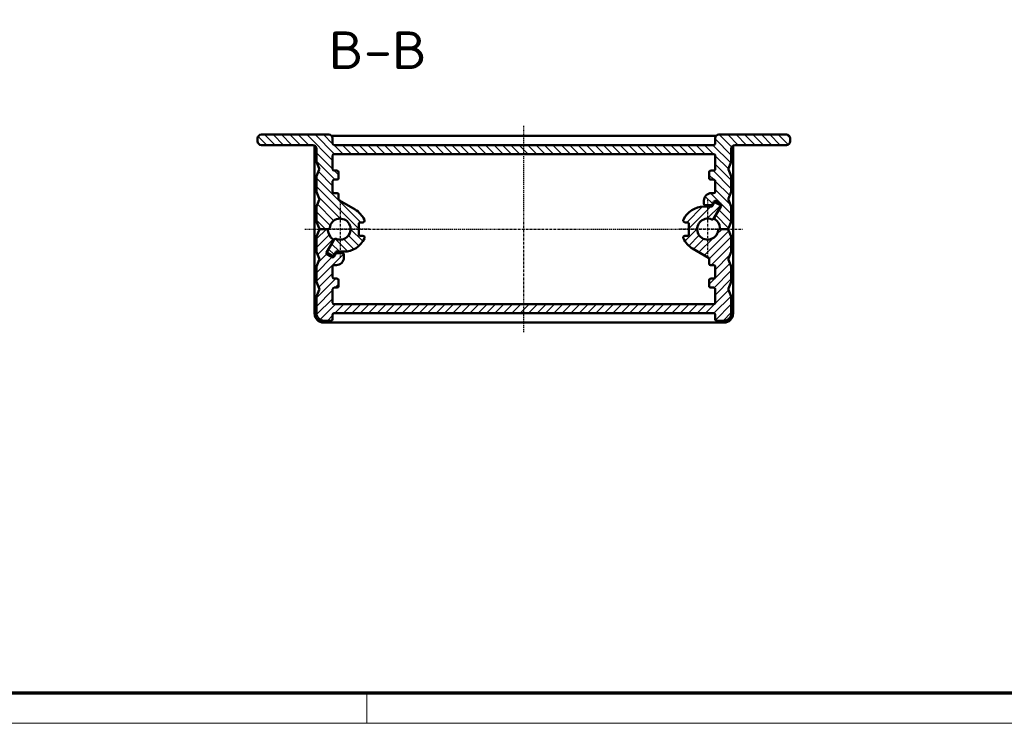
# Model space of a CAD drawing. Header units: millimetres. Extents: x 1 to 419, y 1 to 296.
# Tile 2 of 5: x 79 to 210, y 1 to 95. Entities that reach past the tile are written whole.
import ezdxf

# ---------------------------------------------------------------- set-up
doc = ezdxf.new("R2010")
doc.units = ezdxf.units.MM
doc.linetypes.add('CHAIN', pattern=[0.3543, 0.2362, -0.0295, 0.0591, -0.0295])
doc.linetypes.add('DASH_DOT', pattern=[0.37, 0.24, -0.06, 0.01, -0.06])
doc.layers.get('0').update_dxf_attribs({"lineweight": 25})
for name, color, linetype, lineweight in [('Mittellinie (ISO)', 1, 'DASH_DOT', 25), ('Mittelpunktmarkierung (ISO)', 1, 'DASH_DOT', 25), ('Schraffur (ISO)', 1, 'Continuous', 18), ('Sichtbar (ISO)', 7, 'Continuous', 50), ('Symbol (ISO)', 1, 'Continuous', 25)]:
    doc.layers.add(name, color=color, linetype=linetype, lineweight=lineweight)
doc.styles.add('5', font='isocpeur.ttf', dxfattribs={"width": 1.1})

# ---------------------------------------------------------------- blocks, each defined once
blk = doc.blocks.new('Ränder Bopla-A3-Rahmen')
at = {"color": 3, "linetype": 'Continuous', "lineweight": 70}
blk.add_line((415, 5), (20, 5), dxfattribs=at)
at = {"color": 1, "linetype": 'Continuous', "lineweight": 18}
for p, q in [((125, 5), (125, 1)), ((419, 1), (1, 1))]:
    blk.add_line(p, q, dxfattribs=at)

msp = doc.modelspace()

# ---------------------------------------------------------------- hatches: boundary and pattern name
at = {"layer": 'Schraffur (ISO)'}
h = msp.add_hatch(dxfattribs=at)
h.set_pattern_fill('ANSI31', color=256, scale=6.35, angle=90.000210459, style=0)
h.set_pattern_definition([(135.0002, (0, 0), (-0.561264, -0.561268), [])])
edge = h.paths.add_edge_path()
edge.add_ellipse((171.247321, 78.2533576), major_axis=(0.2, 0), ratio=1, start_angle=270, end_angle=360)
edge.add_line((171.447321, 78.2533576), (171.447321, 78.9533576))
edge.add_ellipse((171.947321, 78.9533576), major_axis=(0, 0.5), ratio=1, start_angle=0, end_angle=90, ccw=False)
edge.add_line((171.947321, 79.4533576), (180.947321, 79.4533576))
edge.add_ellipse((180.947321, 78.9533576), major_axis=(0.5, 0), ratio=1, start_angle=0, end_angle=90, ccw=False)
edge.add_line((181.447321, 78.9533576), (181.447321, 78.5533576))
edge.add_ellipse((180.947321, 78.5533576), major_axis=(0, -0.5), ratio=1, start_angle=0, end_angle=90, ccw=False)
edge.add_line((180.947321, 78.0533576), (174.097321, 78.0533576))
edge.add_ellipse((174.097321, 77.5533576), major_axis=(-0.5, 0), ratio=1, start_angle=270, end_angle=360)
edge.add_line((173.597321, 77.5533576), (173.597321, 75.8922337))
edge.add_ellipse((173.397321, 75.8922337), major_axis=(0.1854368, -0.0749213), ratio=1, start_angle=0, end_angle=22, ccw=False)
edge.add_line((173.5827577, 75.8173124), (173.2235649, 74.9282789))
edge.add_ellipse((173.4090017, 74.8533576), major_axis=(-0.1854368, -0.0749213), ratio=1, start_angle=316, end_angle=360)
edge.add_line((173.2235649, 74.7784363), (173.5827577, 73.8894029))
edge.add_ellipse((173.397321, 73.8144816), major_axis=(0.2, 0), ratio=1, start_angle=0, end_angle=22, ccw=False)
edge.add_line((173.597321, 73.8144816), (173.597321, 71.8922337))
edge.add_ellipse((173.397321, 71.8922337), major_axis=(0.1854368, -0.0749213), ratio=1, start_angle=0, end_angle=22, ccw=False)
edge.add_line((173.5827577, 71.8173124), (173.2235649, 70.9282789))
edge.add_ellipse((173.4090017, 70.8533576), major_axis=(-0.1854368, -0.0749213), ratio=1, start_angle=316, end_angle=360)
edge.add_line((173.2235649, 70.7784363), (173.5827577, 69.8894029))
edge.add_ellipse((173.397321, 69.8144816), major_axis=(0.2, 0), ratio=1, start_angle=0, end_angle=22, ccw=False)
edge.add_line((173.597321, 69.8144816), (173.597321, 67.8922337))
edge.add_ellipse((173.397321, 67.8922337), major_axis=(0.1854368, -0.0749213), ratio=1, start_angle=0, end_angle=22, ccw=False)
edge.add_line((173.5827577, 67.8173124), (173.2438298, 66.9784363))
edge.add_ellipse((173.058393, 67.0533576), major_axis=(0, -0.2), ratio=1, start_angle=0, end_angle=68, ccw=False)
edge.add_line((173.058393, 66.8533576), (172.2864784, 66.8533576))
edge.add_ellipse((172.2864784, 67.0533576), major_axis=(-0.1988278, -0.0216216), ratio=1, start_angle=0, end_angle=83.793732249, ccw=False)
edge.add_ellipse((170.447321, 66.8533576), major_axis=(0.974645, 1.3313779), ratio=1, start_angle=312.412535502, end_angle=360)
edge.add_ellipse((171.5401047, 68.3461147), major_axis=(-0.1732051, 0.1), ratio=1, start_angle=0, end_angle=83.793732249, ccw=False)
edge.add_line((171.3668997, 68.4461147), (172.147321, 69.797844))
edge.add_line((172.147321, 69.797844), (172.247321, 69.9710491))
edge.add_ellipse((172.0741159, 70.0710491), major_axis=(0.1, 0.1732051), ratio=1, start_angle=270, end_angle=360)
edge.add_line((172.1741159, 70.2442542), (171.5678981, 70.5942542))
edge.add_ellipse((171.4678981, 70.4210491), major_axis=(-0.1732051, 0.1), ratio=1, start_angle=270, end_angle=360)
edge.add_line((171.294693, 70.5210491), (171.0824063, 70.1533576))
edge.add_ellipse((170.9092012, 70.2533576), major_axis=(0, -0.2), ratio=1, start_angle=0, end_angle=60, ccw=False)
edge.add_line((170.9092012, 70.0533576), (170.147321, 70.0533576))
edge.add_ellipse((170.147321, 70.2533576), major_axis=(-0.2, 0), ratio=1, start_angle=0, end_angle=90, ccw=False)
edge.add_line((169.947321, 70.2533576), (169.947321, 70.6533576))
edge.add_ellipse((170.947321, 70.6533576), major_axis=(0, 1), ratio=1, start_angle=0, end_angle=90, ccw=False)
edge.add_line((170.947321, 71.6533576), (171.247321, 71.6533576))
edge.add_ellipse((171.247321, 71.8533576), major_axis=(0.2, 0), ratio=1, start_angle=270, end_angle=360)
edge.add_line((171.447321, 71.8533576), (171.447321, 73.2533576))
edge.add_ellipse((171.247321, 73.2533576), major_axis=(0, 0.2), ratio=1, start_angle=270, end_angle=360)
edge.add_line((171.247321, 73.4533576), (170.847321, 73.4533576))
edge.add_ellipse((170.847321, 73.6533576), major_axis=(-0.2, 0), ratio=1, start_angle=0, end_angle=90, ccw=False)
edge.add_line((170.647321, 73.6533576), (170.647321, 74.4533576))
edge.add_ellipse((170.847321, 74.4533576), major_axis=(0, 0.2), ratio=1, start_angle=0, end_angle=90, ccw=False)
edge.add_line((170.847321, 74.6533576), (171.247321, 74.6533576))
edge.add_ellipse((171.247321, 74.8533576), major_axis=(0.2, 0), ratio=1, start_angle=270, end_angle=360)
edge.add_line((171.447321, 74.8533576), (171.447321, 76.6533576))
edge.add_ellipse((171.247321, 76.6533576), major_axis=(0, 0.2), ratio=1, start_angle=270, end_angle=360)
edge.add_line((171.247321, 76.8533576), (120.647321, 76.8533576))
edge.add_ellipse((120.647321, 76.6533576), major_axis=(-0.2, 0), ratio=1, start_angle=270, end_angle=360)
edge.add_line((120.447321, 76.6533576), (120.447321, 74.8533576))
edge.add_ellipse((120.647321, 74.8533576), major_axis=(0, -0.2), ratio=1, start_angle=270, end_angle=360)
edge.add_line((120.647321, 74.6533576), (121.047321, 74.6533576))
edge.add_ellipse((121.047321, 74.4533576), major_axis=(0.2, 0), ratio=1, start_angle=0, end_angle=90, ccw=False)
edge.add_line((121.247321, 74.4533576), (121.247321, 73.6533576))
edge.add_ellipse((121.047321, 73.6533576), major_axis=(0, -0.2), ratio=1, start_angle=0, end_angle=90, ccw=False)
edge.add_line((121.047321, 73.4533576), (120.647321, 73.4533576))
edge.add_ellipse((120.647321, 73.2533576), major_axis=(-0.2, 0), ratio=1, start_angle=270, end_angle=360)
edge.add_line((120.447321, 73.2533576), (120.447321, 71.8533576))
edge.add_ellipse((120.647321, 71.8533576), major_axis=(0, -0.2), ratio=1, start_angle=270, end_angle=360)
edge.add_line((120.647321, 71.6533576), (121.047321, 71.6533576))
edge.add_ellipse((121.047321, 71.4533576), major_axis=(0.2, 0), ratio=1, start_angle=0, end_angle=90, ccw=False)
edge.add_line((121.247321, 71.4533576), (121.247321, 70.8370745))
edge.add_ellipse((121.447321, 70.8370745), major_axis=(-0.1, -0.1732051), ratio=1, start_angle=300, end_angle=360)
edge.add_line((121.347321, 70.6638694), (123.447321, 69.4514338))
edge.add_ellipse((121.947321, 66.8533576), major_axis=(2.7321429, 1.2391107), ratio=1, start_angle=0, end_angle=35.604247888, ccw=False)
edge.add_ellipse((124.497321, 68.009861), major_axis=(0.2, 0), ratio=1, start_angle=0, end_angle=24.395752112, ccw=False)
edge.add_line((124.697321, 68.009861), (124.697321, 67.9533576))
edge.add_ellipse((124.497321, 67.9533576), major_axis=(0, -0.2), ratio=1, start_angle=0, end_angle=90, ccw=False)
edge.add_line((124.497321, 67.7533576), (124.147321, 67.7533576))
edge.add_ellipse((124.147321, 67.5533576), major_axis=(-0.2, 0), ratio=1, start_angle=270, end_angle=360)
edge.add_line((123.947321, 67.5533576), (123.947321, 66.1533576))
edge.add_ellipse((124.147321, 66.1533576), major_axis=(0, -0.2), ratio=1, start_angle=270, end_angle=360)
edge.add_line((124.147321, 65.9533576), (124.497321, 65.9533576))
edge.add_ellipse((124.497321, 65.7533576), major_axis=(0.2, 0), ratio=1, start_angle=0, end_angle=90, ccw=False)
edge.add_line((124.697321, 65.7533576), (124.697321, 65.6968543))
edge.add_ellipse((124.497321, 65.6968543), major_axis=(0.1821429, -0.0826074), ratio=1, start_angle=0, end_angle=24.395752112, ccw=False)
edge.add_ellipse((121.947321, 66.8533576), major_axis=(0, -3), ratio=1, start_angle=0, end_angle=65.604247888, ccw=False)
edge.add_line((121.947321, 63.8533576), (120.9854407, 63.8533576))
edge.add_ellipse((120.9854407, 63.6533576), major_axis=(-0.1732051, 0.1), ratio=1, start_angle=300, end_angle=360)
edge.add_line((120.8122357, 63.7533576), (120.6133464, 63.4088713))
edge.add_ellipse((120.4401413, 63.5088713), major_axis=(-0.1, -0.1732051), ratio=1, start_angle=0, end_angle=90, ccw=False)
edge.add_line((120.3401413, 63.3356662), (119.820526, 63.6356662))
edge.add_ellipse((119.920526, 63.8088713), major_axis=(-0.1732051, 0.1), ratio=1, start_angle=0, end_angle=90, ccw=False)
edge.add_line((119.747321, 63.9088713), (120.5277423, 65.2606006))
edge.add_line((120.5277423, 65.2606006), (120.6535956, 65.4785849))
edge.add_ellipse((120.8268006, 65.3785849), major_axis=(0.077565, 0.1843466), ratio=1, start_angle=0, end_angle=82.819244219, ccw=False)
edge.add_ellipse((121.447321, 66.8533576), major_axis=(-1.3890194, 0.175), ratio=1, start_angle=74.361511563, end_angle=360)
edge.add_ellipse((119.8598702, 67.0533576), major_axis=(0, -0.2), ratio=1, start_angle=0, end_angle=82.819244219, ccw=False)
edge.add_line((119.8598702, 66.8533576), (119.6081635, 66.8533576))
edge.add_line((119.6081635, 66.8533576), (118.8362489, 66.8533576))
edge.add_ellipse((118.8362489, 67.0533576), major_axis=(-0.1854368, -0.0749213), ratio=1, start_angle=0, end_angle=68, ccw=False)
edge.add_line((118.6508121, 66.9784363), (118.3118842, 67.8173124))
edge.add_ellipse((118.497321, 67.8922337), major_axis=(-0.2, 0), ratio=1, start_angle=0, end_angle=22, ccw=False)
edge.add_line((118.297321, 67.8922337), (118.297321, 69.8144816))
edge.add_ellipse((118.497321, 69.8144816), major_axis=(-0.1854368, 0.0749213), ratio=1, start_angle=0, end_angle=22, ccw=False)
edge.add_line((118.3118842, 69.8894029), (118.671077, 70.7784363))
edge.add_ellipse((118.4856402, 70.8533576), major_axis=(0.1854368, 0.0749213), ratio=1, start_angle=316, end_angle=360)
edge.add_line((118.671077, 70.9282789), (118.3118842, 71.8173124))
edge.add_ellipse((118.497321, 71.8922337), major_axis=(-0.2, 0), ratio=1, start_angle=0, end_angle=22, ccw=False)
edge.add_line((118.297321, 71.8922337), (118.297321, 73.8144816))
edge.add_ellipse((118.497321, 73.8144816), major_axis=(-0.1854368, 0.0749213), ratio=1, start_angle=0, end_angle=22, ccw=False)
edge.add_line((118.3118842, 73.8894029), (118.671077, 74.7784363))
edge.add_ellipse((118.4856402, 74.8533576), major_axis=(0.1854368, 0.0749213), ratio=1, start_angle=316, end_angle=360)
edge.add_line((118.671077, 74.9282789), (118.3118842, 75.8173124))
edge.add_ellipse((118.497321, 75.8922337), major_axis=(-0.2, 0), ratio=1, start_angle=0, end_angle=22, ccw=False)
edge.add_line((118.297321, 75.8922337), (118.297321, 77.5533576))
edge.add_ellipse((117.797321, 77.5533576), major_axis=(0, 0.5), ratio=1, start_angle=270, end_angle=360)
edge.add_line((117.797321, 78.0533576), (110.947321, 78.0533576))
edge.add_ellipse((110.947321, 78.5533576), major_axis=(-0.5, 0), ratio=1, start_angle=0, end_angle=90, ccw=False)
edge.add_line((110.447321, 78.5533576), (110.447321, 78.9533576))
edge.add_ellipse((110.947321, 78.9533576), major_axis=(0, 0.5), ratio=1, start_angle=0, end_angle=90, ccw=False)
edge.add_line((110.947321, 79.4533576), (119.947321, 79.4533576))
edge.add_ellipse((119.947321, 78.9533576), major_axis=(0.5, 0), ratio=1, start_angle=0, end_angle=90, ccw=False)
edge.add_line((120.447321, 78.9533576), (120.447321, 78.2533576))
edge.add_ellipse((120.647321, 78.2533576), major_axis=(0, -0.2), ratio=1, start_angle=270, end_angle=360)
edge.add_line((120.647321, 78.0533576), (171.247321, 78.0533576))
h = msp.add_hatch(dxfattribs=at)
h.set_pattern_fill('ANSI31', color=256, scale=6.35, style=0)
h.set_pattern_definition([(45, (0, 0), (-0.561266, 0.561266), [])])
edge = h.paths.add_edge_path()
edge.add_ellipse((120.647321, 55.4533576), major_axis=(-0.2, 0), ratio=1, start_angle=270, end_angle=360)
edge.add_line((120.447321, 55.4533576), (120.447321, 54.8533576))
edge.add_ellipse((120.247321, 54.8533576), major_axis=(0, -0.2), ratio=1, start_angle=0, end_angle=90, ccw=False)
edge.add_line((120.247321, 54.6533576), (119.297321, 54.6533576))
edge.add_ellipse((119.297321, 55.6533576), major_axis=(-1, 0), ratio=1, start_angle=0, end_angle=90, ccw=False)
edge.add_line((118.297321, 55.6533576), (118.297321, 57.8144816))
edge.add_ellipse((118.497321, 57.8144816), major_axis=(-0.1854368, 0.0749213), ratio=1, start_angle=0, end_angle=22, ccw=False)
edge.add_line((118.3118842, 57.8894029), (118.671077, 58.7784363))
edge.add_ellipse((118.4856402, 58.8533576), major_axis=(0.1854368, 0.0749213), ratio=1, start_angle=316, end_angle=360)
edge.add_line((118.671077, 58.9282789), (118.3118842, 59.8173124))
edge.add_ellipse((118.497321, 59.8922337), major_axis=(-0.2, 0), ratio=1, start_angle=0, end_angle=22, ccw=False)
edge.add_line((118.297321, 59.8922337), (118.297321, 61.8144816))
edge.add_ellipse((118.497321, 61.8144816), major_axis=(-0.1854368, 0.0749213), ratio=1, start_angle=0, end_angle=22, ccw=False)
edge.add_line((118.3118842, 61.8894029), (118.671077, 62.7784363))
edge.add_ellipse((118.4856402, 62.8533576), major_axis=(0.1854368, 0.0749213), ratio=1, start_angle=316, end_angle=360)
edge.add_line((118.671077, 62.9282789), (118.3118842, 63.8173124))
edge.add_ellipse((118.497321, 63.8922337), major_axis=(-0.2, 0), ratio=1, start_angle=0, end_angle=22, ccw=False)
edge.add_line((118.297321, 63.8922337), (118.297321, 65.8144816))
edge.add_ellipse((118.497321, 65.8144816), major_axis=(-0.1854368, 0.0749213), ratio=1, start_angle=0, end_angle=22, ccw=False)
edge.add_line((118.3118842, 65.8894029), (118.6508121, 66.7282789))
edge.add_ellipse((118.8362489, 66.6533576), major_axis=(0, 0.2), ratio=1, start_angle=0, end_angle=68, ccw=False)
edge.add_line((118.8362489, 66.8533576), (119.6081635, 66.8533576))
edge.add_ellipse((119.6081635, 66.6533576), major_axis=(0.1988278, 0.0216216), ratio=1, start_angle=0, end_angle=83.793732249, ccw=False)
edge.add_ellipse((121.447321, 66.8533576), major_axis=(-0.974645, -1.3313779), ratio=1, start_angle=312.412535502, end_angle=360)
edge.add_ellipse((120.3545372, 65.3606006), major_axis=(0.1732051, -0.1), ratio=1, start_angle=0, end_angle=83.793732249, ccw=False)
edge.add_line((120.5277423, 65.2606006), (119.747321, 63.9088713))
edge.add_line((119.747321, 63.9088713), (119.647321, 63.7356662))
edge.add_ellipse((119.820526, 63.6356662), major_axis=(-0.1, -0.1732051), ratio=1, start_angle=270, end_angle=360)
edge.add_line((119.720526, 63.4624611), (120.3267438, 63.1124611))
edge.add_ellipse((120.4267438, 63.2856662), major_axis=(0.1732051, -0.1), ratio=1, start_angle=270, end_angle=360)
edge.add_line((120.5999489, 63.1856662), (120.8122357, 63.5533576))
edge.add_ellipse((120.9854407, 63.4533576), major_axis=(0, 0.2), ratio=1, start_angle=0, end_angle=60, ccw=False)
edge.add_line((120.9854407, 63.6533576), (121.747321, 63.6533576))
edge.add_ellipse((121.747321, 63.4533576), major_axis=(0.2, 0), ratio=1, start_angle=0, end_angle=90, ccw=False)
edge.add_line((121.947321, 63.4533576), (121.947321, 63.0533576))
edge.add_ellipse((120.947321, 63.0533576), major_axis=(0, -1), ratio=1, start_angle=0, end_angle=90, ccw=False)
edge.add_line((120.947321, 62.0533576), (120.647321, 62.0533576))
edge.add_ellipse((120.647321, 61.8533576), major_axis=(-0.2, 0), ratio=1, start_angle=270, end_angle=360)
edge.add_line((120.447321, 61.8533576), (120.447321, 60.4533576))
edge.add_ellipse((120.647321, 60.4533576), major_axis=(0, -0.2), ratio=1, start_angle=270, end_angle=360)
edge.add_line((120.647321, 60.2533576), (121.047321, 60.2533576))
edge.add_ellipse((121.047321, 60.0533576), major_axis=(0.2, 0), ratio=1, start_angle=0, end_angle=90, ccw=False)
edge.add_line((121.247321, 60.0533576), (121.247321, 59.2533576))
edge.add_ellipse((121.047321, 59.2533576), major_axis=(0, -0.2), ratio=1, start_angle=0, end_angle=90, ccw=False)
edge.add_line((121.047321, 59.0533576), (120.647321, 59.0533576))
edge.add_ellipse((120.647321, 58.8533576), major_axis=(-0.2, 0), ratio=1, start_angle=270, end_angle=360)
edge.add_line((120.447321, 58.8533576), (120.447321, 57.0533576))
edge.add_ellipse((120.647321, 57.0533576), major_axis=(0, -0.2), ratio=1, start_angle=270, end_angle=360)
edge.add_line((120.647321, 56.8533576), (171.247321, 56.8533576))
edge.add_ellipse((171.247321, 57.0533576), major_axis=(0.2, 0), ratio=1, start_angle=270, end_angle=360)
edge.add_line((171.447321, 57.0533576), (171.447321, 58.8533576))
edge.add_ellipse((171.247321, 58.8533576), major_axis=(0, 0.2), ratio=1, start_angle=270, end_angle=360)
edge.add_line((171.247321, 59.0533576), (170.847321, 59.0533576))
edge.add_ellipse((170.847321, 59.2533576), major_axis=(-0.2, 0), ratio=1, start_angle=0, end_angle=90, ccw=False)
edge.add_line((170.647321, 59.2533576), (170.647321, 60.0533576))
edge.add_ellipse((170.847321, 60.0533576), major_axis=(0, 0.2), ratio=1, start_angle=0, end_angle=90, ccw=False)
edge.add_line((170.847321, 60.2533576), (171.247321, 60.2533576))
edge.add_ellipse((171.247321, 60.4533576), major_axis=(0.2, 0), ratio=1, start_angle=270, end_angle=360)
edge.add_line((171.447321, 60.4533576), (171.447321, 61.8533576))
edge.add_ellipse((171.247321, 61.8533576), major_axis=(0, 0.2), ratio=1, start_angle=270, end_angle=360)
edge.add_line((171.247321, 62.0533576), (170.847321, 62.0533576))
edge.add_ellipse((170.847321, 62.2533576), major_axis=(-0.2, 0), ratio=1, start_angle=0, end_angle=90, ccw=False)
edge.add_line((170.647321, 62.2533576), (170.647321, 62.8696408))
edge.add_ellipse((170.447321, 62.8696408), major_axis=(0.1, 0.1732051), ratio=1, start_angle=300, end_angle=360)
edge.add_line((170.547321, 63.0428458), (168.447321, 64.2552814))
edge.add_ellipse((169.947321, 66.8533576), major_axis=(-2.7321429, -1.2391107), ratio=1, start_angle=0, end_angle=35.604247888, ccw=False)
edge.add_ellipse((167.397321, 65.6968543), major_axis=(-0.2, 0), ratio=1, start_angle=0, end_angle=24.395752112, ccw=False)
edge.add_line((167.197321, 65.6968543), (167.197321, 65.7533576))
edge.add_ellipse((167.397321, 65.7533576), major_axis=(0, 0.2), ratio=1, start_angle=0, end_angle=90, ccw=False)
edge.add_line((167.397321, 65.9533576), (167.747321, 65.9533576))
edge.add_ellipse((167.747321, 66.1533576), major_axis=(0.2, 0), ratio=1, start_angle=270, end_angle=360)
edge.add_line((167.947321, 66.1533576), (167.947321, 67.5533576))
edge.add_ellipse((167.747321, 67.5533576), major_axis=(0, 0.2), ratio=1, start_angle=270, end_angle=360)
edge.add_line((167.747321, 67.7533576), (167.397321, 67.7533576))
edge.add_ellipse((167.397321, 67.9533576), major_axis=(-0.2, 0), ratio=1, start_angle=0, end_angle=90, ccw=False)
edge.add_line((167.197321, 67.9533576), (167.197321, 68.009861))
edge.add_ellipse((167.397321, 68.009861), major_axis=(-0.1821429, 0.0826074), ratio=1, start_angle=0, end_angle=24.395752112, ccw=False)
edge.add_ellipse((169.947321, 66.8533576), major_axis=(0, 3), ratio=1, start_angle=0, end_angle=65.604247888, ccw=False)
edge.add_line((169.947321, 69.8533576), (170.9092012, 69.8533576))
edge.add_ellipse((170.9092012, 70.0533576), major_axis=(0.1732051, -0.1), ratio=1, start_angle=300, end_angle=360)
edge.add_line((171.0824063, 69.9533576), (171.2812956, 70.297844))
edge.add_ellipse((171.4545006, 70.197844), major_axis=(0.1, 0.1732051), ratio=1, start_angle=0, end_angle=90, ccw=False)
edge.add_line((171.5545006, 70.3710491), (172.0741159, 70.0710491))
edge.add_ellipse((171.9741159, 69.897844), major_axis=(0.1732051, -0.1), ratio=1, start_angle=0, end_angle=90, ccw=False)
edge.add_line((172.147321, 69.797844), (171.3668997, 68.4461147))
edge.add_line((171.3668997, 68.4461147), (171.2410464, 68.2281303))
edge.add_ellipse((171.0678413, 68.3281303), major_axis=(-0.077565, -0.1843466), ratio=1, start_angle=0, end_angle=82.819244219, ccw=False)
edge.add_ellipse((170.447321, 66.8533576), major_axis=(1.3890194, -0.175), ratio=1, start_angle=74.361511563, end_angle=360)
edge.add_ellipse((172.0347717, 66.6533576), major_axis=(0, 0.2), ratio=1, start_angle=0, end_angle=82.819244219, ccw=False)
edge.add_line((172.0347717, 66.8533576), (172.2864784, 66.8533576))
edge.add_line((172.2864784, 66.8533576), (173.058393, 66.8533576))
edge.add_ellipse((173.058393, 66.6533576), major_axis=(0.1854368, 0.0749213), ratio=1, start_angle=0, end_angle=68, ccw=False)
edge.add_line((173.2438298, 66.7282789), (173.5827577, 65.8894029))
edge.add_ellipse((173.397321, 65.8144816), major_axis=(0.2, 0), ratio=1, start_angle=0, end_angle=22, ccw=False)
edge.add_line((173.597321, 65.8144816), (173.597321, 63.8922337))
edge.add_ellipse((173.397321, 63.8922337), major_axis=(0.1854368, -0.0749213), ratio=1, start_angle=0, end_angle=22, ccw=False)
edge.add_line((173.5827577, 63.8173124), (173.2235649, 62.9282789))
edge.add_ellipse((173.4090017, 62.8533576), major_axis=(-0.1854368, -0.0749213), ratio=1, start_angle=316, end_angle=360)
edge.add_line((173.2235649, 62.7784363), (173.5827577, 61.8894029))
edge.add_ellipse((173.397321, 61.8144816), major_axis=(0.2, 0), ratio=1, start_angle=0, end_angle=22, ccw=False)
edge.add_line((173.597321, 61.8144816), (173.597321, 59.8922337))
edge.add_ellipse((173.397321, 59.8922337), major_axis=(0.1854368, -0.0749213), ratio=1, start_angle=0, end_angle=22, ccw=False)
edge.add_line((173.5827577, 59.8173124), (173.2235649, 58.9282789))
edge.add_ellipse((173.4090017, 58.8533576), major_axis=(-0.1854368, -0.0749213), ratio=1, start_angle=316, end_angle=360)
edge.add_line((173.2235649, 58.7784363), (173.5827577, 57.8894029))
edge.add_ellipse((173.397321, 57.8144816), major_axis=(0.2, 0), ratio=1, start_angle=0, end_angle=22, ccw=False)
edge.add_line((173.597321, 57.8144816), (173.597321, 55.6533576))
edge.add_ellipse((172.597321, 55.6533576), major_axis=(0, -1), ratio=1, start_angle=0, end_angle=90, ccw=False)
edge.add_line((172.597321, 54.6533576), (171.647321, 54.6533576))
edge.add_ellipse((171.647321, 54.8533576), major_axis=(-0.2, 0), ratio=1, start_angle=0, end_angle=90, ccw=False)
edge.add_line((171.447321, 54.8533576), (171.447321, 55.4533576))
edge.add_ellipse((171.247321, 55.4533576), major_axis=(0, 0.2), ratio=1, start_angle=270, end_angle=360)
edge.add_line((171.247321, 55.6533576), (120.647321, 55.6533576))

# ---------------------------------------------------------------- linework, layer by layer
at = {"layer": 'Mittellinie (ISO)', "linetype": 'CHAIN'}
for p, q in [((145.947321, 53.1033576), (145.947321, 80.6033576)), ((116.747321, 66.8533576), (175.147321, 66.8533576))]:
    msp.add_line(p, q, dxfattribs=at)
at = {"layer": 'Mittelpunktmarkierung (ISO)', "linetype": 'CHAIN'}
for p, q in [((121.447321, 70.7533576), (121.447321, 62.9533576)), ((170.447321, 70.7533576), (170.447321, 62.9533576)), ((125.347321, 66.8533576), (118.947321, 66.8533576)), ((172.947321, 66.8533576), (166.547321, 66.8533576))]:
    msp.add_line(p, q, dxfattribs=at)
at = {"layer": 'Sichtbar (ISO)'}
for p, q in [((110.447321, 78.9533576), (110.447321, 78.5533576)), ((119.947321, 79.4533576), (110.947321, 79.4533576)), ((120.3043924, 79.3033576), (171.5902495, 79.3033576)), ((120.447321, 78.2533576), (120.447321, 78.9533576)), ((171.447321, 78.9533576), (171.447321, 78.2533576)), ((180.947321, 79.4533576), (171.947321, 79.4533576)), ((181.447321, 78.5533576), (181.447321, 78.9533576)), ((110.947321, 78.0533576), (117.797321, 78.0533576)), ((118.047321, 55.6033576), (118.047321, 77.9863703)), ((118.297321, 77.5533576), (118.297321, 75.8922337)), ((171.247321, 78.0533576), (120.647321, 78.0533576)), ((173.597321, 75.8922337), (173.597321, 77.5533576)), ((173.847321, 77.9863703), (173.847321, 55.6033576)), ((174.097321, 78.0533576), (180.947321, 78.0533576)), ((120.447321, 74.8533576), (120.447321, 76.6533576)), ((120.647321, 76.8533576), (171.247321, 76.8533576)), ((171.447321, 76.6533576), (171.447321, 74.8533576)), ((118.3118842, 75.8173124), (118.671077, 74.9282789)), ((173.2235649, 74.9282789), (173.5827577, 75.8173124)), ((118.297321, 73.8144816), (118.297321, 71.8922337)), ((118.671077, 74.7784363), (118.3118842, 73.8894029)), ((121.047321, 74.6533576), (120.647321, 74.6533576)), ((121.247321, 73.6533576), (121.247321, 74.4533576)), ((170.647321, 74.4533576), (170.647321, 73.6533576)), ((171.247321, 74.6533576), (170.847321, 74.6533576)), ((173.5827577, 73.8894029), (173.2235649, 74.7784363)), ((173.597321, 71.8922337), (173.597321, 73.8144816)), ((120.447321, 71.8533576), (120.447321, 73.2533576)), ((120.647321, 73.4533576), (121.047321, 73.4533576)), ((170.847321, 73.4533576), (171.247321, 73.4533576)), ((171.447321, 73.2533576), (171.447321, 71.8533576)), ((118.3118842, 71.8173124), (118.671077, 70.9282789)), ((121.047321, 71.6533576), (120.647321, 71.6533576)), ((121.247321, 70.8370745), (121.247321, 71.4533576)), ((171.247321, 71.6533576), (170.947321, 71.6533576)), ((173.2235649, 70.9282789), (173.5827577, 71.8173124)), ((118.297321, 69.8144816), (118.297321, 67.8922337)), ((118.671077, 70.7784363), (118.3118842, 69.8894029)), ((123.447321, 69.4514338), (121.347321, 70.6638694)), ((169.947321, 70.6533576), (169.947321, 70.2533576)), ((170.9092012, 69.8533576), (169.947321, 69.8533576)), ((170.147321, 70.0533576), (170.9092012, 70.0533576)), ((171.0824063, 70.1533576), (171.294693, 70.5210491)), ((171.2812956, 70.297844), (171.0824063, 69.9533576)), ((171.2410464, 68.2281303), (172.147321, 69.797844)), ((172.247321, 69.9710491), (171.3668997, 68.4461147)), ((172.0741159, 70.0710491), (171.5545006, 70.3710491)), ((171.5678981, 70.5942542), (172.1741159, 70.2442542)), ((173.5827577, 69.8894029), (173.2235649, 70.7784363)), ((173.597321, 67.8922337), (173.597321, 69.8144816)), ((118.3118842, 67.8173124), (118.6508121, 66.9784363)), ((123.947321, 66.1533576), (123.947321, 67.5533576)), ((124.147321, 67.7533576), (124.497321, 67.7533576)), ((124.697321, 67.9533576), (124.697321, 68.009861)), ((167.197321, 68.009861), (167.197321, 67.9533576)), ((167.397321, 67.7533576), (167.747321, 67.7533576)), ((167.947321, 67.5533576), (167.947321, 66.1533576)), ((173.2438298, 66.9784363), (173.5827577, 67.8173124)), ((118.297321, 65.8144816), (118.297321, 63.8922337)), ((118.6508121, 66.7282789), (118.3118842, 65.8894029)), ((119.6081635, 66.8533576), (118.8362489, 66.8533576)), ((118.8362489, 66.8533576), (119.8598702, 66.8533576)), ((124.497321, 65.9533576), (124.147321, 65.9533576)), ((124.697321, 65.6968543), (124.697321, 65.7533576)), ((167.197321, 65.7533576), (167.197321, 65.6968543)), ((167.747321, 65.9533576), (167.397321, 65.9533576)), ((173.058393, 66.8533576), (172.0347717, 66.8533576)), ((172.2864784, 66.8533576), (173.058393, 66.8533576)), ((173.5827577, 65.8894029), (173.2438298, 66.7282789)), ((173.597321, 63.8922337), (173.597321, 65.8144816)), ((119.647321, 63.7356662), (120.5277423, 65.2606006)), ((120.6535956, 65.4785849), (119.747321, 63.9088713)), ((118.3118842, 63.8173124), (118.671077, 62.9282789)), ((120.3267438, 63.1124611), (119.720526, 63.4624611)), ((119.820526, 63.6356662), (120.3401413, 63.3356662)), ((120.8122357, 63.5533576), (120.5999489, 63.1856662)), ((120.6133464, 63.4088713), (120.8122357, 63.7533576)), ((120.9854407, 63.8533576), (121.947321, 63.8533576)), ((121.747321, 63.6533576), (120.9854407, 63.6533576)), ((121.947321, 63.0533576), (121.947321, 63.4533576)), ((168.447321, 64.2552814), (170.547321, 63.0428458)), ((173.2235649, 62.9282789), (173.5827577, 63.8173124)), ((118.297321, 61.8144816), (118.297321, 59.8922337)), ((118.671077, 62.7784363), (118.3118842, 61.8894029)), ((120.447321, 60.4533576), (120.447321, 61.8533576)), ((120.647321, 62.0533576), (120.947321, 62.0533576)), ((170.647321, 62.8696408), (170.647321, 62.2533576)), ((170.847321, 62.0533576), (171.247321, 62.0533576)), ((171.447321, 61.8533576), (171.447321, 60.4533576)), ((173.5827577, 61.8894029), (173.2235649, 62.7784363)), ((173.597321, 59.8922337), (173.597321, 61.8144816)), ((118.3118842, 59.8173124), (118.671077, 58.9282789)), ((121.047321, 60.2533576), (120.647321, 60.2533576)), ((121.247321, 59.2533576), (121.247321, 60.0533576)), ((170.647321, 60.0533576), (170.647321, 59.2533576)), ((171.247321, 60.2533576), (170.847321, 60.2533576)), ((173.2235649, 58.9282789), (173.5827577, 59.8173124)), ((118.297321, 57.8144816), (118.297321, 55.6533576)), ((118.671077, 58.7784363), (118.3118842, 57.8894029)), ((120.447321, 57.0533576), (120.447321, 58.8533576)), ((120.647321, 59.0533576), (121.047321, 59.0533576)), ((170.847321, 59.0533576), (171.247321, 59.0533576)), ((171.447321, 58.8533576), (171.447321, 57.0533576)), ((173.5827577, 57.8894029), (173.2235649, 58.7784363)), ((173.597321, 55.6533576), (173.597321, 57.8144816)), ((171.247321, 56.8533576), (120.647321, 56.8533576)), ((120.447321, 54.8533576), (120.447321, 55.4533576)), ((120.647321, 55.6533576), (171.247321, 55.6533576)), ((171.447321, 55.4533576), (171.447321, 54.8533576)), ((172.647321, 54.4033576), (119.247321, 54.4033576)), ((119.297321, 54.6533576), (120.247321, 54.6533576)), ((171.647321, 54.6533576), (172.597321, 54.6533576))]:
    msp.add_line(p, q, dxfattribs=at)
for centre, radius, start, end in [((110.947321, 78.9533576), 0.5, 90, 180), ((119.947321, 78.9533576), 0.5, 0, 90), ((171.947321, 78.9533576), 0.5, 90, 180), ((180.947321, 78.9533576), 0.5, 0, 90), ((110.947321, 78.5533576), 0.5, 180, 270), ((117.797321, 77.5533576), 0.5, 0, 90), ((120.647321, 78.2533576), 0.2, 180, 270), ((171.247321, 78.2533576), 0.2, 270, 0), ((174.097321, 77.5533576), 0.5, 90, 180), ((180.947321, 78.5533576), 0.5, 270, 0), ((120.647321, 76.6533576), 0.2, 90, 180), ((171.247321, 76.6533576), 0.2, 0, 90), ((118.497321, 75.8922337), 0.2, 180, 202), ((118.4856402, 74.8533576), 0.2, 338, 22), ((120.647321, 74.8533576), 0.2, 180, 270), ((171.247321, 74.8533576), 0.2, 270, 0), ((173.4090017, 74.8533576), 0.2, 158, 202), ((173.397321, 75.8922337), 0.2, 338, 0), ((118.497321, 73.8144816), 0.2, 158, 180), ((121.047321, 74.4533576), 0.2, 0, 90), ((121.047321, 73.6533576), 0.2, 270, 0), ((170.847321, 74.4533576), 0.2, 90, 180), ((170.847321, 73.6533576), 0.2, 180, 270), ((173.397321, 73.8144816), 0.2, 0, 22), ((120.647321, 73.2533576), 0.2, 90, 180), ((171.247321, 73.2533576), 0.2, 0, 90), ((118.497321, 71.8922337), 0.2, 180, 202), ((118.4856402, 70.8533576), 0.2, 338, 22), ((120.647321, 71.8533576), 0.2, 180, 270), ((121.047321, 71.4533576), 0.2, 0, 90), ((170.947321, 70.6533576), 1, 90, 180), ((171.247321, 71.8533576), 0.2, 270, 0), ((173.4090017, 70.8533576), 0.2, 158, 202), ((173.397321, 71.8922337), 0.2, 338, 0), ((118.497321, 69.8144816), 0.2, 158, 180), ((121.447321, 70.8370745), 0.2, 180, 240), ((169.947321, 66.8533576), 3, 90, 155.604247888), ((170.147321, 70.2533576), 0.2, 180, 270), ((170.9092012, 70.2533576), 0.2, 270, 330), ((170.9092012, 70.0533576), 0.2, 270, 330), ((171.4545006, 70.197844), 0.2, 60, 150), ((171.4678981, 70.4210491), 0.2, 60, 150), ((171.9741159, 69.897844), 0.2, 330, 60), ((172.0741159, 70.0710491), 0.2, 330, 60), ((173.397321, 69.8144816), 0.2, 0, 22), ((121.947321, 66.8533576), 3, 24.395752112, 60), ((170.447321, 66.8533576), 1.75, 59.311281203, 60), ((171.5401047, 68.3461147), 0.2, 150, 233.793732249), ((118.497321, 67.8922337), 0.2, 180, 202), ((118.8362489, 67.0533576), 0.2, 202, 270), ((119.8598702, 67.0533576), 0.2, 270, 352.819244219), ((121.447321, 66.8533576), 1.4, 247.180755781, 172.819244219), ((124.147321, 67.5533576), 0.2, 90, 180), ((124.497321, 67.9533576), 0.2, 270, 0), ((124.497321, 68.009861), 0.2, 0, 24.395752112), ((167.397321, 68.009861), 0.2, 155.604247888, 180), ((167.397321, 67.9533576), 0.2, 180, 270), ((167.747321, 67.5533576), 0.2, 0, 90), ((170.447321, 66.8533576), 1.4, 67.180755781, 352.819244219), ((171.0678413, 68.3281303), 0.2, 247.180755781, 330), ((170.447321, 66.8533576), 1.65, 6.206267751, 53.793732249), ((172.2864784, 67.0533576), 0.2, 186.206267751, 270), ((173.058393, 67.0533576), 0.2, 270, 338), ((173.397321, 67.8922337), 0.2, 338, 0), ((118.497321, 65.8144816), 0.2, 158, 180), ((118.8362489, 66.6533576), 0.2, 90, 158), ((119.6081635, 66.6533576), 0.2, 6.206267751, 90), ((121.447321, 66.8533576), 1.75, 180, 180.688718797), ((121.447321, 66.8533576), 1.65, 186.206267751, 233.793732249), ((124.147321, 66.1533576), 0.2, 180, 270), ((124.497321, 65.7533576), 0.2, 0, 90), ((124.497321, 65.6968543), 0.2, 335.604247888, 0), ((167.397321, 65.7533576), 0.2, 90, 180), ((167.397321, 65.6968543), 0.2, 180, 204.395752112), ((167.747321, 66.1533576), 0.2, 270, 0), ((172.0347717, 66.6533576), 0.2, 90, 172.819244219), ((170.447321, 66.8533576), 1.75, 0, 0.688718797), ((173.058393, 66.6533576), 0.2, 22, 90), ((173.397321, 65.8144816), 0.2, 0, 22), ((120.3545372, 65.3606006), 0.2, 330, 53.793732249), ((121.447321, 66.8533576), 1.75, 239.311281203, 240), ((120.8268006, 65.3785849), 0.2, 67.180755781, 150), ((121.947321, 66.8533576), 3, 270, 335.604247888), ((169.947321, 66.8533576), 3, 204.395752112, 240), ((118.497321, 63.8922337), 0.2, 180, 202), ((119.820526, 63.6356662), 0.2, 150, 240), ((119.920526, 63.8088713), 0.2, 150, 240), ((120.4267438, 63.2856662), 0.2, 240, 330), ((120.4401413, 63.5088713), 0.2, 240, 330), ((120.9854407, 63.6533576), 0.2, 90, 150), ((120.9854407, 63.4533576), 0.2, 90, 150), ((120.947321, 63.0533576), 1, 270, 0), ((121.747321, 63.4533576), 0.2, 0, 90), ((170.447321, 62.8696408), 0.2, 0, 60), ((173.397321, 63.8922337), 0.2, 338, 0), ((118.497321, 61.8144816), 0.2, 158, 180), ((118.4856402, 62.8533576), 0.2, 338, 22), ((120.647321, 61.8533576), 0.2, 90, 180), ((170.847321, 62.2533576), 0.2, 180, 270), ((171.247321, 61.8533576), 0.2, 0, 90), ((173.4090017, 62.8533576), 0.2, 158, 202), ((173.397321, 61.8144816), 0.2, 0, 22), ((120.647321, 60.4533576), 0.2, 180, 270), ((171.247321, 60.4533576), 0.2, 270, 0), ((118.497321, 59.8922337), 0.2, 180, 202), ((121.047321, 60.0533576), 0.2, 0, 90), ((121.047321, 59.2533576), 0.2, 270, 0), ((170.847321, 60.0533576), 0.2, 90, 180), ((170.847321, 59.2533576), 0.2, 180, 270), ((173.397321, 59.8922337), 0.2, 338, 0), ((118.497321, 57.8144816), 0.2, 158, 180), ((118.4856402, 58.8533576), 0.2, 338, 22), ((120.647321, 58.8533576), 0.2, 90, 180), ((171.247321, 58.8533576), 0.2, 0, 90), ((173.4090017, 58.8533576), 0.2, 158, 202), ((173.397321, 57.8144816), 0.2, 0, 22), ((120.647321, 57.0533576), 0.2, 180, 270), ((171.247321, 57.0533576), 0.2, 270, 0), ((119.247321, 55.6033576), 1.2, 180, 270), ((119.297321, 55.6533576), 1, 180, 270), ((120.647321, 55.4533576), 0.2, 90, 180), ((171.247321, 55.4533576), 0.2, 0, 90), ((172.597321, 55.6533576), 1, 270, 0), ((172.647321, 55.6033576), 1.2, 270, 0), ((120.247321, 54.8533576), 0.2, 270, 0), ((171.647321, 54.8533576), 0.2, 180, 270)]:
    msp.add_arc(centre, radius, start, end, dxfattribs=at)

# ---------------------------------------------------------------- block references
msp.add_blockref('Ränder Bopla-A3-Rahmen', (0, 0))

# ---------------------------------------------------------------- texts
at = {"layer": 'Symbol (ISO)', "color": 3, "insert": (119.9176938, 88.1995548), "char_height": 5, "attachment_point": 7, "style": '5'}
msp.add_mtext('B-B', dxfattribs=at)

doc.saveas('drawing.dxf')
